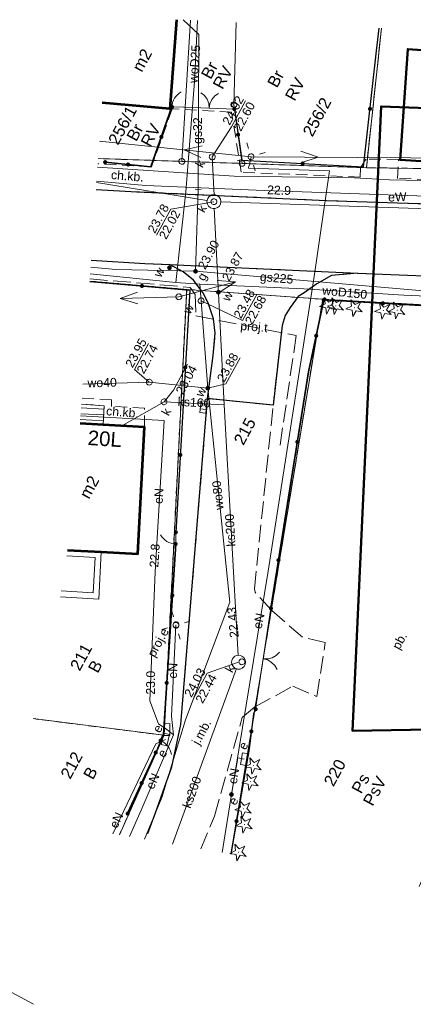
# Model space of a CAD drawing. Extents: x 5491056 to 5491224, y 5912897 to 5913097.
# Tile 3 of 16: x 5491137 to 5491170, y 5913013 to 5913097. Entities that reach past the tile are written whole.
import ezdxf
from ezdxf.enums import TextEntityAlignment as Align

# ---------------------------------------------------------------- set-up
doc = ezdxf.new("R2010")
doc.units = 0
for name, pattern in [('DGN Style 3', [2.568211, 1.834436, -0.733774]), ('PRZER1-1', [1, 0.5, -0.5]), ('PRZER2-1', [1.5, 1, -0.5]), ('PRZER3-1', [2, 1.5, -0.5])]:
    doc.linetypes.add(name, pattern=pattern)
doc.layers.get('0').update_dxf_attribs({"linetype": 'CONTINUOUS'})
for name, color, linetype, lineweight in [('GEPADR_O', 7, 'CONTINUOUS', 18), ('GEPPGD', 7, 'CONTINUOUS', 18), ('GESBTO', 7, 'CONTINUOUS', 18), ('GESBZO', 7, 'CONTINUOUS', 50), ('GESBZO_O', 7, 'CONTINUOUS', 50), ('GESDZI', 7, 'CONTINUOUS', 18), ('GESDZI_O', 7, 'CONTINUOUS', 18), ('GESKKL', 82, 'CONTINUOUS', 18), ('GESKKL_O', 82, 'CONTINUOUS', 18), ('GESSCH', 7, 'CONTINUOUS', 18), ('GESUZY', 96, 'CONTINUOUS', 18), ('GESUZY_O', 96, 'CONTINUOUS', 18), ('GSLKBR', 7, 'CONTINUOUS', 18), ('GSLKFU', 7, 'CONTINUOUS', 18), ('GSLKOG', 7, 'CONTINUOUS', 35), ('GSLKRW', 7, 'CONTINUOUS', 25), ('GSPRDI', 96, 'CONTINUOUS', 18), ('GSSKOA', 7, 'CONTINUOUS', 18), ('GSSKOA_O', 7, 'CONTINUOUS', 18), ('GSSKOD', 7, 'CONTINUOUS', 18), ('GSSKOD_O', 7, 'CONTINUOUS', 18), ('GSSOTW_O', 7, 'CONTINUOUS', 18), ('GULEPR', 1, 'CONTINUOUS', 18), ('GULEPR_O', 1, 'CONTINUOUS', 18), ('GULGPR', 52, 'CONTINUOUS', 18), ('GULGPR_O', 52, 'CONTINUOUS', 18), ('GULKPR', 36, 'CONTINUOUS', 18), ('GULKPR_O', 36, 'CONTINUOUS', 18), ('GULTPR', 30, 'CONTINUOUS', 18), ('GULTPR_O', 30, 'CONTINUOUS', 18), ('GULWPR', 5, 'CONTINUOUS', 18), ('GULWPR_O', 5, 'CONTINUOUS', 18), ('GUPELA', 7, 'CONTINUOUS', 18), ('GUPELN', 1, 'CONTINUOUS', 18), ('GUPESE', 1, 'CONTINUOUS', 18), ('GUPESE_O', 1, 'CONTINUOUS', 18), ('GUPEUT', 1, 'CONTINUOUS', 18), ('GUPEUT_O', 1, 'CONTINUOUS', 18), ('GUPGZA', 52, 'CONTINUOUS', 18), ('GUPGZA_O', 52, 'CONTINUOUS', 18), ('GUPIKP', 7, 'CONTINUOUS', 18), ('GUPISN', 7, 'CONTINUOUS', 18), ('GUPISN_O', 7, 'CONTINUOUS', 18), ('GUPIWZ', 7, 'CONTINUOUS', 18), ('GUPIWZ_O', 7, 'CONTINUOUS', 18), ('GUPKKS', 36, 'CONTINUOUS', 18), ('GUPKSD', 36, 'CONTINUOUS', 18), ('GUPKSD_O', 36, 'CONTINUOUS', 18), ('GUPPRZ_O', 7, 'CONTINUOUS', 18), ('GUPWZA', 5, 'CONTINUOUS', 18), ('GUPWZA_O', 5, 'CONTINUOUS', 18), ('GUPZCP', 7, 'CONTINUOUS', 18), ('GUSIKP', 7, 'CONTINUOUS', 18), ('Kierunek PN', 7, 'CONTINUOUS', 18), ('Zakres opracowania', 1, 'DGN Style 3', 50)]:
    doc.layers.add(name, color=color, linetype=linetype, lineweight=lineweight)
doc.layers.get('0').off()
doc.styles.add('Arial', font='arial.ttf')

# ---------------------------------------------------------------- blocks, each defined once
blk = doc.blocks.new('D_GSPRDI1')
blk.add_hatch(color=0).paths.add_polyline_path([(0, -0.045), (0.013906, -0.042798), (0.02645, -0.036406), (0.036406, -0.02645), (0.042798, -0.013906), (0.045, 0), (0.042798, 0.013906), (0.036406, 0.02645), (0.02645, 0.036406), (0.013906, 0.042798), (0, 0.045), (-0.013906, 0.042798), (-0.02645, 0.036406), (-0.036406, 0.02645), (-0.042798, 0.013906), (-0.045, 0), (-0.042798, -0.013906), (-0.036406, -0.02645), (-0.02645, -0.036406), (-0.013906, -0.042798)])
at = {"color": 0}
blk.add_lwpolyline([(0.272471, 0.088531), (0.713338, -0.231778), (0.168396, -0.231778), (0, -0.750048), (-0.168396, -0.231778), (-0.713338, -0.231778), (-0.272471, 0.088531), (-0.440867, 0.606801), (0, 0.286493), (0.440867, 0.606801)], close=True, dxfattribs=at)
blk = doc.blocks.new('D_GUPELN1')
at = {"color": 0}
for points in [[(0, 0), (5, 0)], [(3.519793, -0.5), (5.019793, 0), (3.519793, 0.5)]]:
    blk.add_lwpolyline(points, dxfattribs=at)
blk = doc.blocks.new('D_GUPZCP1')
at = {"color": 0}
blk.add_lwpolyline([(0, 0.25), (0, -0.25)], dxfattribs=at)
blk = doc.blocks.new('D_GUPKSD1_1')
at = {"color": 0}
blk.add_lwpolyline([(0, 0.25), (0.064705, 0.241481), (0.125, 0.216506), (0.176777, 0.176777), (0.216506, 0.125), (0.241481, 0.064705), (0.25, 0), (0.241481, -0.064705), (0.216506, -0.125), (0.176777, -0.176777), (0.125, -0.216506), (0.064705, -0.241481), (0, -0.25), (-0.064705, -0.241481), (-0.125, -0.216506), (-0.176777, -0.176777), (-0.216506, -0.125), (-0.241481, -0.064705), (-0.25, 0), (-0.241481, 0.064705), (-0.216506, 0.125), (-0.176777, 0.176777), (-0.125, 0.216506), (-0.064705, 0.241481)], close=True, dxfattribs=at)
blk = doc.blocks.new('D_GUPKKS1')
at = {"color": 0}
blk.add_lwpolyline([(0.5, -0.25), (-0.5, -0.25), (-0.5, 0.25), (0.5, 0.25)], close=True, dxfattribs=at)
for points in [[(-0.175, -0.25), (-0.175, 0.25)], [(0.175, -0.25), (0.175, 0.25)]]:
    blk.add_lwpolyline(points, dxfattribs=at)
blk = doc.blocks.new('D_GUPESE1')
at = {"color": 0}
blk.add_lwpolyline([(-0.5, -0.25), (-0.5, 0.25), (0.5, 0.25), (0.5, -0.25)], close=True, dxfattribs=at)
blk = doc.blocks.new('D_GUPEUT1')
blk.add_hatch(color=0).paths.add_polyline_path([(-0.2, 0), (-0.193185, -0.051764), (-0.173205, -0.1), (-0.141421, -0.141421), (-0.1, -0.173205), (-0.051764, -0.193185), (0, -0.2), (0.051764, -0.193185), (0.1, -0.173205), (0.141421, -0.141421), (0.173205, -0.1), (0.193185, -0.051764), (0.2, 0), (0.193185, 0.051764), (0.173205, 0.1), (0.141421, 0.141421), (0.1, 0.173205), (0.051764, 0.193185), (0, 0.2), (-0.051764, 0.193185), (-0.1, 0.173205), (-0.141421, 0.141421), (-0.173205, 0.1), (-0.193185, 0.051764)])
blk = doc.blocks.new('D_GUPELA2')
blk.add_hatch(color=0).paths.add_polyline_path([(-0.001087, 0.044987), (0.011881, 0.043403), (0.021281, 0.03965), (0.030065, 0.033482), (0.038133, 0.023893), (0.043117, 0.012881), (0.044986, 0.001113), (0.044323, -0.007777), (0.040557, -0.019497), (0.033417, -0.030138), (0.024849, -0.037517), (0.013788, -0.042836), (0.002013, -0.044955), (-0.00982, -0.043916), (-0.020466, -0.040077), (-0.029541, -0.033946), (-0.036867, -0.025804), (-0.04187, -0.01649), (-0.04461, -0.005909), (-0.044532, 0.006476), (-0.041285, 0.017903), (-0.034764, 0.028574), (-0.024479, 0.03776), (-0.013449, 0.042943)])
at = {"color": 0}
for points in [[(-0.883883, 0.883883), (-0.53033, 0.53033)], [(0.883883, 0.883883), (0.53033, 0.53033)], [(-0.883883, -0.883883), (-0.53033, -0.53033)], [(0.883883, -0.883883), (0.53033, -0.53033)]]:
    blk.add_lwpolyline(points, dxfattribs=at)
blk = doc.blocks.new('D_GUPELA1')
at = {"color": 0}
blk.add_lwpolyline([(0, 0.25), (0.064705, 0.241481), (0.125, 0.216506), (0.176777, 0.176777), (0.216506, 0.125), (0.241481, 0.064705), (0.25, 0), (0.241481, -0.064705), (0.216506, -0.125), (0.176777, -0.176777), (0.125, -0.216506), (0.064705, -0.241481), (0, -0.25), (-0.064705, -0.241481), (-0.125, -0.216506), (-0.176777, -0.176777), (-0.216506, -0.125), (-0.241481, -0.064705), (-0.25, 0), (-0.241481, 0.064705), (-0.216506, 0.125), (-0.176777, 0.176777), (-0.125, 0.216506), (-0.064705, 0.241481)], close=True, dxfattribs=at)
blk = doc.blocks.new('D_GUPGZA1')
blk.add_hatch(color=0).paths.add_polyline_path([(-0.2, 0), (-0.193185, -0.051764), (-0.173205, -0.1), (-0.141421, -0.141421), (-0.1, -0.173205), (-0.051764, -0.193185), (0, -0.2), (0.051764, -0.193185), (0.1, -0.173205), (0.141421, -0.141421), (0.173205, -0.1), (0.193185, -0.051764), (0.2, 0), (0.193185, 0.051764), (0.173205, 0.1), (0.141421, 0.141421), (0.1, 0.173205), (0.051764, 0.193185), (0, 0.2), (-0.051764, 0.193185), (-0.1, 0.173205), (-0.141421, 0.141421), (-0.173205, 0.1), (-0.193185, 0.051764)])
blk = doc.blocks.new('D_GUPWZA1')
blk.add_hatch(color=0).paths.add_polyline_path([(-0.2, 0), (-0.193185, -0.051764), (-0.173205, -0.1), (-0.141421, -0.141421), (-0.1, -0.173205), (-0.051764, -0.193185), (0, -0.2), (0.051764, -0.193185), (0.1, -0.173205), (0.141421, -0.141421), (0.173205, -0.1), (0.193185, -0.051764), (0.2, 0), (0.193185, 0.051764), (0.173205, 0.1), (0.141421, 0.141421), (0.1, 0.173205), (0.051764, 0.193185), (0, 0.2), (-0.051764, 0.193185), (-0.1, 0.173205), (-0.141421, 0.141421), (-0.173205, 0.1), (-0.193185, 0.051764)])
blk = doc.blocks.new('D_GUPIKP1_1')
at = {"color": 0}
blk.add_lwpolyline([(0, 0.25), (0.064705, 0.241481), (0.125, 0.216506), (0.176777, 0.176777), (0.216506, 0.125), (0.241481, 0.064705), (0.25, 0), (0.241481, -0.064705), (0.216506, -0.125), (0.176777, -0.176777), (0.125, -0.216506), (0.064705, -0.241481), (0, -0.25), (-0.064705, -0.241481), (-0.125, -0.216506), (-0.176777, -0.176777), (-0.216506, -0.125), (-0.241481, -0.064705), (-0.25, 0), (-0.241481, 0.064705), (-0.216506, 0.125), (-0.176777, 0.176777), (-0.125, 0.216506), (-0.064705, 0.241481)], close=True, dxfattribs=at)
blk = doc.blocks.new('D_GUPIWZ1_1')
at = {"color": 0}
blk.add_lwpolyline([(0, 0.25), (0.064705, 0.241481), (0.125, 0.216506), (0.176777, 0.176777), (0.216506, 0.125), (0.241481, 0.064705), (0.25, 0), (0.241481, -0.064705), (0.216506, -0.125), (0.176777, -0.176777), (0.125, -0.216506), (0.064705, -0.241481), (0, -0.25), (-0.064705, -0.241481), (-0.125, -0.216506), (-0.176777, -0.176777), (-0.216506, -0.125), (-0.241481, -0.064705), (-0.25, 0), (-0.241481, 0.064705), (-0.216506, 0.125), (-0.176777, 0.176777), (-0.125, 0.216506), (-0.064705, 0.241481)], close=True, dxfattribs=at)
blk = doc.blocks.new('D_GUPISN1')
at = {"color": 0}
blk.add_lwpolyline([(0, 0.25), (0.064705, 0.241481), (0.125, 0.216506), (0.176777, 0.176777), (0.216506, 0.125), (0.241481, 0.064705), (0.25, 0), (0.241481, -0.064705), (0.216506, -0.125), (0.176777, -0.176777), (0.125, -0.216506), (0.064705, -0.241481), (0, -0.25), (-0.064705, -0.241481), (-0.125, -0.216506), (-0.176777, -0.176777), (-0.216506, -0.125), (-0.241481, -0.064705), (-0.25, 0), (-0.241481, 0.064705), (-0.216506, 0.125), (-0.176777, 0.176777), (-0.125, 0.216506), (-0.064705, 0.241481)], close=True, dxfattribs=at)
blk = doc.blocks.new('D_GEPPGD1_1')
at = {"color": 0}
blk.add_lwpolyline([(0, 0.25), (0.077254, 0.237764), (0.146946, 0.202254), (0.202254, 0.146946), (0.237764, 0.077254), (0.25, 0), (0.237764, -0.077254), (0.202254, -0.146946), (0.146946, -0.202254), (0.077254, -0.237764), (0, -0.25), (-0.077254, -0.237764), (-0.146946, -0.202254), (-0.202254, -0.146946), (-0.237764, -0.077254), (-0.25, 0), (-0.237764, 0.077254), (-0.202254, 0.146946), (-0.146946, 0.202254), (-0.077254, 0.237764)], close=True, dxfattribs=at)
blk = doc.blocks.new('D_GEPPGD1_2')
blk.add_hatch(color=0).paths.add_polyline_path([(0, -0.045), (0.013906, -0.042798), (0.02645, -0.036406), (0.036406, -0.02645), (0.042798, -0.013906), (0.045, 0), (0.042798, 0.013906), (0.036406, 0.02645), (0.02645, 0.036406), (0.013906, 0.042798), (0, 0.045), (-0.013906, 0.042798), (-0.02645, 0.036406), (-0.036406, 0.02645), (-0.042798, 0.013906), (-0.045, 0), (-0.042798, -0.013906), (-0.036406, -0.02645), (-0.02645, -0.036406), (-0.013906, -0.042798)])
blk = doc.blocks.new('D_KOLO')
blk.add_hatch(color=0).paths.add_polyline_path([(-0.175, 0), (-0.169037, -0.045293), (-0.151554, -0.0875), (-0.123744, -0.123744), (-0.0875, -0.151554), (-0.045293, -0.169037), (0, -0.175), (0.045293, -0.169037), (0.0875, -0.151554), (0.123744, -0.123744), (0.151554, -0.0875), (0.169037, -0.045293), (0.175, 0), (0.169037, 0.045293), (0.151554, 0.0875), (0.123744, 0.123744), (0.0875, 0.151554), (0.045293, 0.169037), (0, 0.175), (-0.045293, 0.169037), (-0.0875, 0.151554), (-0.123744, 0.123744), (-0.151554, 0.0875), (-0.169037, 0.045293)])
blk = doc.blocks.new('D_GSLKOG1')
blk.add_hatch(color=0).paths.add_polyline_path([(-0.175, 0), (-0.169037, -0.045293), (-0.151554, -0.0875), (-0.123744, -0.123744), (-0.0875, -0.151554), (-0.045293, -0.169037), (0, -0.175), (0.045293, -0.169037), (0.0875, -0.151554), (0.123744, -0.123744), (0.151554, -0.0875), (0.169037, -0.045293), (0.175, 0), (0.169037, 0.045293), (0.151554, 0.0875), (0.123744, 0.123744), (0.0875, 0.151554), (0.045293, 0.169037), (0, 0.175), (-0.045293, 0.169037), (-0.0875, 0.151554), (-0.123744, 0.123744), (-0.151554, 0.0875), (-0.169037, 0.045293)])
blk = doc.blocks.new('D_GSLKFU1')
at = {"color": 0}
blk.add_lwpolyline([(0, 0), (-0.012833, -0.195789), (-0.051111, -0.388229), (-0.114181, -0.574025), (-0.200962, -0.75), (-0.30997, -0.913142), (-0.43934, -1.06066), (-0.586858, -1.19003), (-0.75, -1.299038)], dxfattribs=at)
blk = doc.blocks.new('D_GSLKBR1')
at = {"color": 0}
for points in [[(1.299038, 0.75), (1.06066, 0.43934), (0.75, 0.200962), (0.388229, 0.051111), (0, 0)], [(0, 0), (0.388229, -0.051111), (0.75, -0.200962), (1.06066, -0.43934), (1.299038, -0.75)]]:
    blk.add_lwpolyline(points, dxfattribs=at)
blk = doc.blocks.new('D_SUEP1')
at = {"color": 0}
blk.add_lwpolyline([(-0.75, -0.5), (0.75, 0), (-0.75, 0.5)], dxfattribs=at)

msp = doc.modelspace()

# ---------------------------------------------------------------- linework, layer by layer
at = {"layer": 'GESBTO', "color": 252, "linetype": 'Continuous', "lineweight": 13, "true_color": 0x939598, "elevation": 10.18, "flags": 128}
for points in [[(5491140.25606, 5913047.59277), (5491143.5313, 5913047.39155), (5491143.74647, 5913051.43838), (5491140.8673, 5913051.58986)], [(5491140.33195, 5913048.08905), (5491143.05877, 5913047.92152), (5491143.22062, 5913050.96536), (5491140.79135, 5913051.09317)]]:
    msp.add_lwpolyline(points, dxfattribs=at)
at = {"layer": 'GESBZO', "color": 252, "linetype": 'Continuous', "lineweight": 53, "true_color": 0x939598, "elevation": 10.18, "flags": 128}
for points in [[(5491150.17992, 5913096.96706), (5491149.62119, 5913089.35319), (5491143.8113, 5913089.84198)], [(5491140.8673, 5913051.58986), (5491143.74647, 5913051.43838), (5491146.86898, 5913051.28081), (5491147.44428, 5913062.11707), (5491143.91547, 5913062.30159), (5491141.93517, 5913062.40436)]]:
    msp.add_lwpolyline(points, dxfattribs=at)
at = {"layer": 'GESBZO', "color": 252, "linetype": 'Continuous', "lineweight": 50, "true_color": 0x939598, "elevation": 10.18}
msp.add_lwpolyline([(5491184.66699, 5913093.42246), (5491184.18029, 5913084.02416), (5491169.28884, 5913084.96704), (5491169.94884, 5913094.44916)], close=True, dxfattribs=at)
at = {"layer": 'GESDZI', "color": 251, "linetype": 'Continuous', "lineweight": 13, "true_color": 0x636466, "elevation": 10.22, "flags": 128}
for points in [[(5491143.48624, 5913085.08811), (5491150.6346, 5913084.84487), (5491151.36846, 5913096.91422)], [(5491151.36846, 5913096.91422), (5491150.6346, 5913084.84487), (5491155.7835, 5913084.66909), (5491155.08248, 5913089.69056), (5491155.26678, 5913096.73672)], [(5491167.70235, 5913096.24799), (5491166.41653, 5913084.30639), (5491184.18029, 5913084.02416), (5491185.06548, 5913096.91983)], [(5491155.26678, 5913096.73672), (5491155.08248, 5913089.69056), (5491155.7835, 5913084.66909), (5491166.41653, 5913084.30639), (5491167.70235, 5913096.24799)], [(5491223.99656, 5913083.45728), (5491223.72618, 5913083.46471), (5491184.18029, 5913084.02416), (5491166.41653, 5913084.30639), (5491155.7835, 5913084.66909), (5491150.6346, 5913084.84487), (5491143.48624, 5913085.08811)], [(5491137.92878, 5913037.16532), (5491149.11285, 5913035.7419), (5491151.05321, 5913073.89052), (5491142.76961, 5913074.60782)], [(5491142.76961, 5913074.60782), (5491151.05321, 5913073.89052), (5491162.67705, 5913073.0474), (5491174.41455, 5913072.3929), (5491202.49702, 5913071.04248), (5491205.52135, 5913070.89264), (5491206.44555, 5913072.84862), (5491223.46618, 5913072.13911)], [(5491154.83324, 5913025.57772), (5491162.67705, 5913073.0474), (5491151.05321, 5913073.89052), (5491149.11285, 5913035.7419), (5491145.29354, 5913027.2218)], [(5491170.92907, 5913022.80376), (5491179.52844, 5913042.11311), (5491173.7742, 5913042.11662), (5491174.41455, 5913072.3929), (5491162.67705, 5913073.0474), (5491154.83324, 5913025.57772)], [(5491145.29354, 5913027.2218), (5491149.11285, 5913035.7419), (5491137.92878, 5913037.16532)]]:
    msp.add_lwpolyline(points, dxfattribs=at)
at = {"layer": 'GESKKL', "color": 252, "linetype": 'PRZER3-1', "lineweight": 13, "true_color": 0x939598, "elevation": 10.06}
for points in [[(5491143.4862, 5913085.08765), (5491166.41653, 5913084.30639), (5491167.70235, 5913096.24799)], [(5491170.92907, 5913022.80376), (5491179.52844, 5913042.11311), (5491173.7742, 5913042.11662), (5491174.41455, 5913072.3929), (5491162.67705, 5913073.0474), (5491154.83324, 5913025.57772)]]:
    msp.add_lwpolyline(points, dxfattribs=at)
at = {"layer": 'GESSCH', "color": 252, "linetype": 'Continuous', "lineweight": 13, "true_color": 0x939598, "elevation": 10.18, "flags": 128}
for points in [[(5491142.04917, 5913064.07161), (5491144.00566, 5913063.9363), (5491143.91547, 5913062.30159), (5491141.93517, 5913062.40436)], [(5491141.99301, 5913063.25028), (5491143.96219, 5913063.14833)], [(5491142.02712, 5913063.74918), (5491143.98973, 5913063.64758)], [(5491141.9589, 5913062.75138), (5491143.93464, 5913062.64909)]]:
    msp.add_lwpolyline(points, dxfattribs=at)
at = {"layer": 'GESUZY', "color": 252, "linetype": 'PRZER1-1', "lineweight": 13, "true_color": 0x939598, "elevation": 10.08}
for points in [[(5491167.70235, 5913096.24799), (5491166.41653, 5913084.30639), (5491184.18029, 5913084.02416), (5491185.06548, 5913096.91983)], [(5491143.4862, 5913085.08765), (5491166.41653, 5913084.30639), (5491167.70235, 5913096.24799)], [(5491223.99656, 5913083.45728), (5491223.72618, 5913083.46471), (5491184.18029, 5913084.02416), (5491166.41653, 5913084.30639), (5491143.4862, 5913085.08765)], [(5491137.92876, 5913037.16528), (5491149.11285, 5913035.7419), (5491151.05321, 5913073.89052), (5491142.76961, 5913074.60782)], [(5491142.76961, 5913074.60782), (5491151.05321, 5913073.89052), (5491162.67705, 5913073.0474), (5491174.41455, 5913072.3929), (5491202.49702, 5913071.04248), (5491205.52135, 5913070.89264), (5491206.44555, 5913072.84862), (5491223.46618, 5913072.13911)], [(5491154.83324, 5913025.57772), (5491162.67705, 5913073.0474), (5491151.05321, 5913073.89052), (5491149.11285, 5913035.7419), (5491145.29444, 5913027.22164)], [(5491170.92907, 5913022.80376), (5491179.52844, 5913042.11311), (5491173.7742, 5913042.11662), (5491174.41455, 5913072.3929), (5491162.67705, 5913073.0474), (5491154.83324, 5913025.57772)], [(5491145.29444, 5913027.22164), (5491149.11285, 5913035.7419), (5491137.92876, 5913037.16528)]]:
    msp.add_lwpolyline(points, dxfattribs=at)
at = {"layer": 'GSLKBR', "color": 252, "linetype": 'Continuous', "lineweight": 18, "true_color": 0x939598, "elevation": 10.18}
for points in [[(5491155.1281, 5913089.31317), (5491150.81562, 5913089.47902)], [(5491156.94622, 5913037.97813), (5491158.24917, 5913046.61105)]]:
    msp.add_lwpolyline(points, dxfattribs=at)
at = {"layer": 'GSLKFU', "color": 252, "linetype": 'Continuous', "lineweight": 18, "true_color": 0x939598, "elevation": 10.18}
for points in [[(5491150.81562, 5913089.47902), (5491149.79162, 5913089.49966)], [(5491150.12255, 5913053.11231), (5491150.10958, 5913052.11714)], [(5491148.40615, 5913034.27089), (5491148.82027, 5913035.28628)]]:
    msp.add_lwpolyline(points, dxfattribs=at)
at = {"layer": 'GSLKOG', "color": 251, "linetype": 'Continuous', "lineweight": 30, "true_color": 0x636466, "elevation": 10.18, "flags": 128}
for points in [[(5491155.1281, 5913089.31317), (5491155.76128, 5913084.94278), (5491166.17293, 5913084.38162), (5491167.27242, 5913094.29657), (5491167.50007, 5913096.24349)], [(5491142.76712, 5913074.57133), (5491151.31991, 5913073.8369), (5491150.12255, 5913053.11231)], [(5491156.94622, 5913037.97813), (5491156.76761, 5913037.58583), (5491156.39906, 5913034.57773), (5491154.81395, 5913025.58105)]]:
    msp.add_lwpolyline(points, dxfattribs=at)
at = {"layer": 'GSLKOG', "color": 251, "linetype": 'Continuous', "lineweight": 35, "true_color": 0x636466, "elevation": 10.18}
for points in [[(5491144.08164, 5913084.78098), (5491147.99247, 5913084.37792), (5491149.79162, 5913089.49966)], [(5491158.24917, 5913046.61105), (5491159.54616, 5913054.84803), (5491161.47411, 5913066.83788), (5491162.76495, 5913072.99972)], [(5491202.82914, 5913070.66899), (5491162.76495, 5913072.99972)], [(5491150.10958, 5913052.11714), (5491149.05757, 5913035.82876), (5491148.82027, 5913035.28628)], [(5491148.40615, 5913034.27089), (5491146.00389, 5913029.04393)]]:
    msp.add_lwpolyline(points, dxfattribs=at)
at = {"layer": 'GSLKRW', "color": 252, "linetype": 'Continuous', "lineweight": 30, "true_color": 0x939598, "elevation": 10.18, "flags": 128}
for points in [[(5491143.30595, 5913082.45153), (5491146.78079, 5913082.25303), (5491163.01279, 5913081.48803), (5491182.97841, 5913080.83564), (5491197.80879, 5913080.6501), (5491209.84915, 5913080.46752), (5491223.86074, 5913080.2028)], [(5491142.89126, 5913076.38684), (5491147.46833, 5913076.09949), (5491149.57648, 5913076.01612), (5491165.64074, 5913075.28146), (5491172.76609, 5913074.98242), (5491183.9241, 5913074.72873), (5491194.68, 5913074.51981), (5491205.07727, 5913074.28578), (5491213.56499, 5913074.34263), (5491223.59637, 5913074.11783)]]:
    msp.add_lwpolyline(points, dxfattribs=at)
at = {"layer": 'GSLKRW', "color": 252, "linetype": 'Continuous', "lineweight": 25, "true_color": 0x939598, "elevation": 10.18}
for points in [[(5491165.64074, 5913075.28146), (5491163.44142, 5913075.0867), (5491162.17091, 5913074.36991), (5491161.09422, 5913073.58635), (5491160.57135, 5913073.28202), (5491159.88684, 5913072.34969), (5491159.4815, 5913071.64935), (5491159.22178, 5913070.79337), (5491158.43816, 5913063.99309), (5491153.87623, 5913064.43987), (5491152.83661, 5913064.55085), (5491153.31222, 5913068.23236), (5491153.48396, 5913070.14539), (5491153.34603, 5913071.36067), (5491152.87318, 5913072.74384), (5491152.44301, 5913073.62294), (5491151.64606, 5913074.6872), (5491150.76131, 5913075.38684), (5491149.57648, 5913076.01612)], [(5491148.25215, 5913028.70065), (5491149.76992, 5913033.0308), (5491150.53921, 5913036.65202), (5491152.83661, 5913064.55085)]]:
    msp.add_lwpolyline(points, dxfattribs=at)
at = {"layer": 'GSSKOA', "color": 252, "linetype": 'PRZER3-1', "lineweight": 13, "true_color": 0x939598, "elevation": 10.18}
for points in [[(5491223.86074, 5913080.2028), (5491209.84915, 5913080.46752), (5491197.80879, 5913080.6501), (5491182.97841, 5913080.83564), (5491163.01279, 5913081.48803), (5491146.78079, 5913082.25303), (5491143.30595, 5913082.45153)], [(5491142.89126, 5913076.38684), (5491147.46833, 5913076.09949), (5491149.57648, 5913076.01612), (5491165.64074, 5913075.28146), (5491172.76609, 5913074.98242), (5491183.9241, 5913074.72873), (5491194.68, 5913074.51981), (5491205.07727, 5913074.28578), (5491213.56499, 5913074.34263), (5491223.59637, 5913074.11783)], [(5491152.26852, 5913026.01973), (5491153.42905, 5913028.82822), (5491155.78997, 5913037.25143), (5491156.8811, 5913038.1727), (5491160.11225, 5913039.93559), (5491162.17744, 5913039.06593), (5491162.89005, 5913043.67344), (5491160.94081, 5913044.12758), (5491158.33261, 5913046.42929), (5491156.88986, 5913047.98523), (5491156.84604, 5913048.28201), (5491158.43816, 5913063.99309), (5491152.83661, 5913064.55085), (5491150.53921, 5913036.65202), (5491149.76992, 5913033.0308), (5491148.25215, 5913028.70065), (5491147.54201, 5913026.8343)]]:
    msp.add_lwpolyline(points, dxfattribs=at)
at = {"layer": 'GSSKOA', "color": 252, "linetype": 'PRZER3-1', "lineweight": 18, "true_color": 0x939598, "elevation": 10.18}
msp.add_lwpolyline([(5491165.64074, 5913075.28146), (5491163.44142, 5913075.0867), (5491162.17091, 5913074.36991), (5491161.09422, 5913073.58635), (5491160.57135, 5913073.28202), (5491159.88684, 5913072.34969), (5491159.4815, 5913071.64935), (5491159.22178, 5913070.79337), (5491158.43816, 5913063.99309), (5491152.83661, 5913064.55085), (5491153.31222, 5913068.23236), (5491153.48396, 5913070.14539), (5491153.34603, 5913071.36067), (5491152.87318, 5913072.74384), (5491152.44301, 5913073.62294), (5491151.64606, 5913074.6872), (5491150.76131, 5913075.38684), (5491149.57648, 5913076.01612)], close=True, dxfattribs=at)
at = {"layer": 'GSSKOD', "color": 252, "linetype": 'PRZER2-1', "lineweight": 13, "true_color": 0x939598, "elevation": 10.18}
for points in [[(5491174.74327, 5913083.21499), (5491169.06605, 5913083.3815), (5491169.15623, 5913085.0162), (5491166.36925, 5913085.03733), (5491165.91057, 5913084.29638), (5491165.87501, 5913083.49661), (5491155.71829, 5913083.91953), (5491154.89167, 5913089.06598), (5491149.81906, 5913089.34258), (5491148.0324, 5913084.36764), (5491143.45461, 5913084.62555)], [(5491143.30595, 5913082.45153), (5491146.78079, 5913082.25303), (5491163.01279, 5913081.48803), (5491182.97841, 5913080.83564)], [(5491142.04917, 5913064.07161), (5491144.00566, 5913063.9363), (5491143.91547, 5913062.30159), (5491147.44428, 5913062.11707), (5491147.44909, 5913063.74119), (5491144.6259, 5913063.88434), (5491144.61811, 5913064.45735), (5491142.08538, 5913064.60114)]]:
    msp.add_lwpolyline(points, dxfattribs=at)
at = {"layer": 'GULEPR', "color": 252, "linetype": 'Continuous', "lineweight": 13, "true_color": 0x939598, "elevation": 10.14, "flags": 128}
for points in [[(5491143.58695, 5913086.56103), (5491156.55052, 5913085.23602), (5491192.95257, 5913085.01223), (5491224.05557, 5913084.87103)], [(5491156.55052, 5913085.23602), (5491156.34509, 5913084.25307), (5491163.24469, 5913084.04366), (5491161.9419, 5913074.9852), (5491158.00761, 5913049.77368), (5491154.87784, 5913030.68173), (5491154.06924, 5913025.70939)], [(5491223.89525, 5913081.02976), (5491222.91882, 5913081.05291), (5491193.66728, 5913081.23766), (5491184.57193, 5913081.40467), (5491157.68608, 5913082.34164), (5491147.55381, 5913082.78657), (5491143.35307, 5913083.14061)], [(5491149.35746, 5913036.23492), (5491148.64914, 5913036.73279), (5491147.90928, 5913038.70386), (5491148.34764, 5913049.72814), (5491149.11887, 5913062.6878), (5491141.98145, 5913063.08126)], [(5491144.74215, 5913027.31683), (5491148.41712, 5913035.00436), (5491149.23399, 5913035.37832)], [(5491146.16772, 5913027.07114), (5491147.15883, 5913029.32767), (5491149.9156, 5913035.79574)]]:
    msp.add_lwpolyline(points, dxfattribs=at)
at = {"layer": 'GULEPR', "color": 252, "linetype": 'Continuous', "lineweight": 18, "true_color": 0x939598, "elevation": 10.14}
for points in [[(5491149.9156, 5913035.79574), (5491149.74893, 5913037.37635), (5491150.13297, 5913045.15387)], [(5491149.9156, 5913035.79574), (5491149.35746, 5913036.23492)], [(5491154.87784, 5913030.68173), (5491155.41132, 5913033.80516), (5491155.97584, 5913033.69241)]]:
    msp.add_lwpolyline(points, dxfattribs=at)
at = {"layer": 'GULGPR', "color": 252, "linetype": 'Continuous', "lineweight": 13, "true_color": 0x939598, "elevation": 10.14, "flags": 128}
for points in [[(5491150.74069, 5913096.94213), (5491152.0915, 5913095.68887), (5491152.02918, 5913082.45959)], [(5491142.85009, 5913075.78466), (5491144.99937, 5913075.5945), (5491151.80561, 5913075.44368)], [(5491151.80561, 5913075.44368), (5491173.91046, 5913073.54219), (5491176.54201, 5913073.42449), (5491201.26136, 5913072.31889), (5491202.34278, 5913072.27052), (5491218.6977, 5913074.20042), (5491223.57011, 5913073.71861)]]:
    msp.add_lwpolyline(points, dxfattribs=at)
at = {"layer": 'GULGPR', "color": 252, "linetype": 'Continuous', "lineweight": 18, "true_color": 0x939598, "elevation": 10.14}
msp.add_lwpolyline([(5491152.02918, 5913082.45959), (5491151.80561, 5913075.44368)], dxfattribs=at)
at = {"layer": 'GULKPR', "color": 252, "linetype": 'Continuous', "lineweight": 18, "true_color": 0x939598, "elevation": 10.14}
for points in [[(5491153.23382, 5913085.2327), (5491153.3955, 5913081.96374)], [(5491153.40481, 5913080.82768), (5491154.24175, 5913064.01637), (5491155.45951, 5913042.56614)], [(5491191.07239, 5913080.11942), (5491153.97338, 5913081.37657)], [(5491154.24175, 5913064.01637), (5491149.1134, 5913064.272), (5491145.5144, 5913062.21798)]]:
    msp.add_lwpolyline(points, dxfattribs=at)
at = {"layer": 'GULKPR', "color": 252, "linetype": 'Continuous', "lineweight": 13, "true_color": 0x939598, "elevation": 10.14, "flags": 128}
for points in [[(5491152.78012, 5913081.49329), (5491143.34513, 5913083.02443)], [(5491155.29581, 5913041.45564), (5491149.84333, 5913026.43769)]]:
    msp.add_lwpolyline(points, dxfattribs=at)
at = {"layer": 'GULTPR', "color": 252, "linetype": 'Continuous', "lineweight": 13, "true_color": 0x939598, "elevation": 10.14, "flags": 128}
msp.add_lwpolyline([(5491193.13803, 5913082.62584), (5491186.55161, 5913082.90089), (5491168.38298, 5913083.27983), (5491165.39295, 5913083.43837), (5491155.12006, 5913083.58415), (5491143.43623, 5913084.35685)], dxfattribs=at)
at = {"layer": 'GULTPR', "color": 252, "linetype": 'PRZER3-1', "lineweight": 13, "true_color": 0x939598, "elevation": 10.14}
msp.add_lwpolyline([(5491142.78238, 5913074.79448), (5491151.3409, 5913074.06441), (5491151.76779, 5913073.44613), (5491151.83689, 5913071.62267), (5491160.41724, 5913069.95008), (5491159.00172, 5913060.35439)], dxfattribs=at)
at = {"layer": 'GULWPR', "color": 252, "linetype": 'Continuous', "lineweight": 13, "true_color": 0x939598, "elevation": 10.14, "flags": 128}
for points in [[(5491151.96609, 5913096.88765), (5491151.72696, 5913091.66551), (5491150.98185, 5913082.23094), (5491150.12972, 5913074.46955)], [(5491152.17788, 5913074.35144), (5491150.12972, 5913074.46955), (5491142.81218, 5913075.23033)], [(5491152.28481, 5913072.91435), (5491152.85279, 5913065.44075), (5491154.73445, 5913047.1383), (5491150.94832, 5913037.07289), (5491148.92458, 5913030.41891), (5491147.43187, 5913026.85328)], [(5491152.85279, 5913065.44075), (5491147.8539, 5913065.95608), (5491142.1659, 5913065.77873)]]:
    msp.add_lwpolyline(points, dxfattribs=at)
at = {"layer": 'GULWPR', "color": 252, "linetype": 'Continuous', "lineweight": 18, "true_color": 0x939598, "elevation": 10.14}
for points in [[(5491152.28481, 5913072.91435), (5491152.17788, 5913074.35144)], [(5491186.4562, 5913072.90556), (5491184.83064, 5913072.90208), (5491178.74041, 5913072.98985), (5491169.62352, 5913073.412), (5491161.06214, 5913073.92645), (5491152.17788, 5913074.35144)]]:
    msp.add_lwpolyline(points, dxfattribs=at)
at = {"layer": 'GUPPRZ_O', "color": 252, "linetype": 'Continuous', "lineweight": 13, "true_color": 0x939598, "elevation": 10.8, "flags": 128}
for points in [[(5491153.23382, 5913085.2327), (5491154.87264, 5913087.80061), (5491156.07394, 5913090.01584)], [(5491153.37424, 5913081.39687), (5491149.68403, 5913080.76008), (5491148.48273, 5913078.54485)], [(5491152.28481, 5913072.91435), (5491155.83123, 5913071.24274), (5491157.03253, 5913073.45797)], [(5491147.8539, 5913065.95608), (5491146.57569, 5913067.04612), (5491147.777, 5913069.26136)], [(5491149.1134, 5913064.272), (5491149.91864, 5913065.26617), (5491151.11994, 5913067.48141)], [(5491152.85279, 5913065.44075), (5491154.40807, 5913065.80884), (5491155.60937, 5913068.02408)], [(5491155.49036, 5913041.99151), (5491152.80893, 5913041.05945), (5491151.60763, 5913038.84421)]]:
    msp.add_lwpolyline(points, dxfattribs=at)
at = {"layer": 'GUSIKP', "color": 252, "linetype": 'Continuous', "lineweight": 18, "true_color": 0x939598, "elevation": 10.14}
for points in [[(5491153.66026, 5913081.92431, 0.57735027), (5491152.77445, 5913081.38086, 1.7320508)], [(5491155.77639, 5913042.51895, 0.57735027), (5491154.89058, 5913041.9755, 1.7320508)]]:
    msp.add_lwpolyline(points, format="xyb", close=True, dxfattribs=at)
at = {"layer": 'Kierunek PN', "color": 252, "true_color": 0x939598}
msp.add_line((5491137.9548, 5913012.72604), (5491115.97824, 5913024.64371), dxfattribs=at)
at = {"layer": 'Zakres opracowania', "color": 252, "linetype": 'Continuous', "ltscale": 0.5, "true_color": 0x939598, "flags": 128}
msp.add_lwpolyline([(5491198.2011, 5913036.68182), (5491219.05889, 5913087.67773), (5491167.67323, 5913089.54156), (5491165.22948, 5913036.12117)], close=True, dxfattribs=at)

# ---------------------------------------------------------------- block references
at = {"layer": 'GEPPGD', "color": 252, "linetype": 'Continuous', "lineweight": 18, "true_color": 0x939598, "rotation": 61.5294752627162}
for name, p in [('D_GEPPGD1_1', (5491155.08248, 5913089.69056, 10.24)), ('D_GEPPGD1_1', (5491150.6346, 5913084.84487, 10.24)), ('D_GEPPGD1_1', (5491155.7835, 5913084.66909, 10.24)), ('D_GEPPGD1_2', (5491166.41653, 5913084.30639, 10.24)), ('D_GEPPGD1_2', (5491151.05321, 5913073.89052, 10.24)), ('D_GEPPGD1_2', (5491162.67705, 5913073.0474, 10.24)), ('D_GEPPGD1_2', (5491149.11285, 5913035.7419, 10.24))]:
    msp.add_blockref(name, p, dxfattribs=at)
at = {"layer": 'GSLKBR', "color": 252, "linetype": 'Continuous', "lineweight": 18, "true_color": 0x939598}
for p, rotation in [((5491152.97186, 5913089.39609, 10.18), 87.79765977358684), ((5491157.5977, 5913042.29459, 10.18), 351.4172664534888)]:
    msp.add_blockref('D_GSLKBR1', p, dxfattribs=dict(at, rotation=rotation))
at = {"layer": 'GSLKFU', "color": 252, "linetype": 'Continuous', "lineweight": 18, "true_color": 0x939598}
for p, rotation in [((5491149.79162, 5913089.49966, 10.18), 178.8450832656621), ((5491150.10958, 5913052.11714, 10.18), 269.2531595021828), ((5491148.82027, 5913035.28628, 10.18), 67.81196730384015)]:
    msp.add_blockref('D_GSLKFU1', p, dxfattribs=dict(at, rotation=rotation))
at = {"layer": 'GSLKOG', "color": 252, "linetype": 'Continuous', "lineweight": 35, "true_color": 0x939598}
for p, rotation in [((5491149.79162, 5913089.49966, 10.18), 70.64476488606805), ((5491155.1281, 5913089.31317, 10.18), 278.2436782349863), ((5491144.08164, 5913084.78098, 10.18), 354.1157093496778), ((5491162.76495, 5913072.99972, 10.18), 78.16826000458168), ((5491162.76495, 5913072.99972, 10.18), 176.6705683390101), ((5491150.12255, 5913053.11231, 10.18), 266.6934328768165), ((5491150.10958, 5913052.11714, 10.18), 266.3046158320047), ((5491158.24917, 5913046.61105, 10.18), 81.0516951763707), ((5491156.94622, 5913037.97813, 10.18), 245.5203883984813), ((5491148.82027, 5913035.28628, 10.18), 246.3734757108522), ((5491148.40615, 5913034.27089, 10.18), 245.3170488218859), ((5491146.00389, 5913029.04393, 10.18), 245.3170488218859)]:
    msp.add_blockref('D_GSLKOG1', p, dxfattribs=dict(at, rotation=rotation))
at = {"layer": 'GSLKOG', "color": 251, "linetype": 'Continuous', "lineweight": 35, "true_color": 0x636466}
for p, rotation in [((5491166.72268, 5913089.33909, 10.18), 83.6721809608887), ((5491166.72268, 5913089.33909, 10.18), 83.6721809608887), ((5491148.89204, 5913086.93879, 10.18), 70.64476488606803), ((5491148.89204, 5913086.93879, 10.18), 70.64476488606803), ((5491155.44469, 5913087.12798, 10.18), 278.2436782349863), ((5491155.44469, 5913087.12798, 10.18), 278.2436782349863), ((5491146.03705, 5913084.57945, 10.18), 354.1157093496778), ((5491146.03705, 5913084.57945, 10.18), 354.1157093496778), ((5491160.96711, 5913084.6622, 10.18), 356.9148572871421), ((5491160.96711, 5913084.6622, 10.18), 356.9148572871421), ((5491147.23005, 5913074.1881, 10.18), 355.092026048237), ((5491147.23005, 5913074.1881, 10.18), 355.092026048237), ((5491167.82237, 5913072.70551, 10.18), 176.67056833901), ((5491167.82237, 5913072.70551, 10.18), 176.67056833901), ((5491162.11953, 5913069.9188, 10.18), 78.1682600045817), ((5491162.11953, 5913069.9188, 10.18), 78.1682600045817), ((5491150.93752, 5913067.21836, 10.18), 266.6934328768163), ((5491150.93752, 5913067.21836, 10.18), 266.6934328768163), ((5491160.51014, 5913060.84296, 10.18), 80.8651080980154), ((5491160.51014, 5913060.84296, 10.18), 80.8651080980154), ((5491150.50493, 5913059.73085, 10.18), 266.6934328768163), ((5491150.50493, 5913059.73085, 10.18), 266.6934328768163), ((5491158.89767, 5913050.72954, 10.18), 81.05169517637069), ((5491158.89767, 5913050.72954, 10.18), 81.05169517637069), ((5491149.82527, 5913047.71515, 10.18), 266.3046158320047), ((5491149.82527, 5913047.71515, 10.18), 266.3046158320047), ((5491149.34188, 5913040.23075, 10.18), 266.3046158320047), ((5491149.34188, 5913040.23075, 10.18), 266.3046158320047), ((5491156.58334, 5913036.08178, 10.18), 263.014918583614), ((5491156.58334, 5913036.08178, 10.18), 263.014918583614), ((5491147.20502, 5913031.65741, 10.18), 245.3170488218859), ((5491147.20502, 5913031.65741, 10.18), 245.3170488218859), ((5491155.30961, 5913028.39426, 10.18), 260.0077097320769), ((5491155.30961, 5913028.39426, 10.18), 260.0077097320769)]:
    msp.add_blockref('D_KOLO', p, dxfattribs=dict(at, rotation=rotation))
at = {"layer": 'GSPRDI', "color": 252, "linetype": 'Continuous', "lineweight": 18, "true_color": 0x939598, "rotation": 61.5294752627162}
for p in [(5491163.14021, 5913072.52274, 10.12), (5491163.79252, 5913072.48061, 10.12), (5491165.40097, 5913072.31814, 10.12), (5491167.85855, 5913072.09338, 10.12), (5491169.04391, 5913072.10842, 10.12), (5491156.75761, 5913033.14619, 10.12), (5491156.50416, 5913031.77015, 10.12), (5491155.91471, 5913029.44999, 10.12), (5491155.99454, 5913028.10438, 10.12), (5491155.48669, 5913025.73997, 10.12)]:
    msp.add_blockref('D_GSPRDI1', p, dxfattribs=at)
at = {"layer": 'GULEPR', "color": 252, "linetype": 'Continuous', "lineweight": 18, "true_color": 0x939598}
for p, rotation in [((5491151.57643, 5913085.74442, 10.14), 174.1640153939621), ((5491161.55042, 5913085.20528, 10.14), 359.6477657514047)]:
    msp.add_blockref('D_SUEP1', p, dxfattribs=dict(at, rotation=rotation))
at = {"layer": 'GUPELA', "color": 252, "linetype": 'Continuous', "lineweight": 18, "true_color": 0x939598, "rotation": 61.5294752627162}
for name, p in [('D_GUPELA2', (5491156.55052, 5913085.23602, 10.15)), ('D_GUPELA1', (5491156.55052, 5913085.23602, 10.16)), ('D_GUPELA2', (5491150.13297, 5913045.15387, 10.15)), ('D_GUPELA1', (5491150.13297, 5913045.15387, 10.16))]:
    msp.add_blockref(name, p, dxfattribs=at)
at = {"layer": 'GUPELN', "color": 252, "linetype": 'Continuous', "lineweight": 18, "true_color": 0x939598}
for rotation in [14.89697683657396, 181.6895408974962]:
    msp.add_blockref('D_GUPELN1', (5491150.37806, 5913073.25747, 10.14), dxfattribs=dict(at, rotation=rotation))
at = {"layer": 'GUPESE', "color": 252, "linetype": 'Continuous', "lineweight": 18, "true_color": 0x939598}
for p, rotation in [((5491149.35746, 5913036.23492, 10.16), 90.6684729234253), ((5491149.23399, 5913035.37832, 10.16), 77.15018983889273), ((5491155.97584, 5913033.69241, 10.16), 80.27983715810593)]:
    msp.add_blockref('D_GUPESE1', p, dxfattribs=dict(at, rotation=rotation))
at = {"layer": 'GUPEUT', "color": 252, "linetype": 'Continuous', "lineweight": 18, "true_color": 0x939598, "rotation": 61.5294752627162}
msp.add_blockref('D_GUPEUT1', (5491154.87784, 5913030.68173, 10.16), dxfattribs=at)
at = {"layer": 'GUPGZA', "color": 252, "linetype": 'Continuous', "lineweight": 18, "true_color": 0x939598, "rotation": 178.9558806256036}
msp.add_blockref('D_GUPGZA1', (5491151.80561, 5913075.44368, 10.16), dxfattribs=at)
at = {"layer": 'GUPIKP', "color": 252, "linetype": 'Continuous', "lineweight": 18, "true_color": 0x939598, "rotation": 61.5294752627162}
for p in [(5491152.28481, 5913072.91435, 10.16), (5491147.8539, 5913065.95608, 10.16)]:
    msp.add_blockref('D_GUPIKP1_1', p, dxfattribs=at)
at = {"layer": 'GUPISN', "color": 252, "linetype": 'Continuous', "lineweight": 18, "true_color": 0x939598, "rotation": 61.5294752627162}
for p in [(5491156.55052, 5913085.23602, 10.16), (5491150.37806, 5913073.25747, 10.16), (5491150.13446, 5913045.19856, 10.16)]:
    msp.add_blockref('D_GUPISN1', p, dxfattribs=at)
at = {"layer": 'GUPIWZ', "color": 252, "linetype": 'Continuous', "lineweight": 18, "true_color": 0x939598, "rotation": 61.5294752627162}
for p in [(5491153.23382, 5913085.2327, 10.18), (5491153.37424, 5913081.39687, 10.18), (5491152.28481, 5913072.91435, 10.18), (5491155.76817, 5913042.0297, 10.18)]:
    msp.add_blockref('D_GUPIWZ1_1', p, dxfattribs=at)
at = {"layer": 'GUPKKS', "color": 252, "linetype": 'Continuous', "lineweight": 18, "true_color": 0x939598, "rotation": 84.71418721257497}
msp.add_blockref('D_GUPKKS1', (5491152.47685, 5913063.8245, 10.16), dxfattribs=at)
at = {"layer": 'GUPKSD', "color": 252, "linetype": 'Continuous', "lineweight": 18, "true_color": 0x939598, "rotation": 61.5294752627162}
for p in [(5491153.23382, 5913085.2327, 10.16), (5491149.1134, 5913064.272, 10.16)]:
    msp.add_blockref('D_GUPKSD1_1', p, dxfattribs=at)
at = {"layer": 'GUPWZA', "color": 252, "linetype": 'Continuous', "lineweight": 18, "true_color": 0x939598}
for p, rotation in [((5491149.58045, 5913075.74144, 10.16), 61.5294752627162), ((5491153.76571, 5913073.64814, 10.16), 1.187998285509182), ((5491152.85279, 5913065.44075, 10.16), 61.5294752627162)]:
    msp.add_blockref('D_GUPWZA1', p, dxfattribs=dict(at, rotation=rotation))
at = {"layer": 'GUPZCP', "color": 252, "linetype": 'Continuous', "lineweight": 18, "true_color": 0x939598, "rotation": 267.341356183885}
msp.add_blockref('D_GUPZCP1', (5491152.02918, 5913082.45959, 10.16), dxfattribs=at)

# ---------------------------------------------------------------- texts
at = {"layer": 'GEPADR_O', "color": 252, "linetype": 'Continuous', "lineweight": 0, "true_color": 0x939598, "style": 'Arial'}
msp.add_text('20L', height=1.25, rotation=356.1881359, dxfattribs=at).set_placement((5491142.55713, 5913060.58786))
at = {"layer": 'GESBZO_O', "color": 252, "linetype": 'Continuous', "lineweight": 0, "true_color": 0x939598, "style": 'Arial'}
for p in [(5491147.67312, 5913093.2649), (5491143.16209, 5913056.73787)]:
    msp.add_text('m2', height=1, rotation=61.5294753, dxfattribs=at).set_placement(p, align=Align.CENTER)
at = {"layer": 'GESDZI_O', "color": 252, "linetype": 'Continuous', "lineweight": 0, "true_color": 0x939598, "style": 'Arial'}
for s, p in [('256/2', (5491161.79029, 5913086.87273)), ('256/1', (5491145.1676, 5913086.16635)), ('215', (5491155.89509, 5913060.49014)), ('211', (5491141.90451, 5913041.18061)), ('212', (5491141.09152, 5913031.9228)), ('220', (5491163.59179, 5913031.28333))]:
    msp.add_text(s, height=1, rotation=61.5294753, dxfattribs=at).set_placement(p)
at = {"layer": 'GESKKL_O', "color": 252, "linetype": 'Continuous', "lineweight": 0, "true_color": 0x939598, "style": 'Arial'}
for s, p in [('RV', (5491154.56826, 5913091.7871)), ('RV', (5491160.74578, 5913090.78529)), ('RV', (5491148.40516, 5913086.85093)), ('PsV', (5491167.5583, 5913030.73199))]:
    msp.add_text(s, height=1, rotation=61.5294753, dxfattribs=at).set_placement(p, align=Align.CENTER)
at = {"layer": 'GESUZY_O', "color": 252, "linetype": 'Continuous', "lineweight": 0, "true_color": 0x939598, "style": 'Arial'}
for s, p in [('Br', (5491153.4356, 5913092.40446)), ('Br', (5491159.09754, 5913091.67912)), ('Br', (5491147.06798, 5913087.09117)), ('B', (5491143.66649, 5913041.39894)), ('B', (5491143.25541, 5913032.28007)), ('Ps', (5491166.35566, 5913031.38395))]:
    msp.add_text(s, height=1, rotation=61.5294753, dxfattribs=at).set_placement(p, align=Align.CENTER)
at = {"layer": 'GSSKOA_O', "color": 252, "linetype": 'Continuous', "lineweight": 0, "true_color": 0x939598, "style": 'Arial'}
msp.add_text('j.mb.', height=0.75, rotation=61.5294753, dxfattribs=at).set_placement((5491152.64591, 5913035.84467), align=Align.CENTER)
at = {"layer": 'GSSKOD_O', "color": 252, "linetype": 'Continuous', "lineweight": 0, "true_color": 0x939598, "style": 'Arial'}
for rotation, p in [(355.2498728, (5491145.94945, 5913083.22392)), (355.4611989, (5491145.53656, 5913063.0194))]:
    msp.add_text('ch.kb.', height=0.75, rotation=rotation, dxfattribs=at).set_placement(p, align=Align.CENTER)
at = {"layer": 'GSSOTW_O', "color": 252, "linetype": 'Continuous', "lineweight": 0, "true_color": 0x939598, "style": 'Arial'}
msp.add_text('pb.', height=0.75, rotation=61.5294753, dxfattribs=at).set_placement((5491169.57292, 5913043.64391), align=Align.CENTER)
at = {"layer": 'GULEPR_O', "color": 252, "linetype": 'Continuous', "lineweight": 0, "true_color": 0x939598, "style": 'Arial'}
for s, rotation, p in [('eW', 1.9342735, (5491169.06727, 5913081.42826)), ('eN', 86.594347, (5491149.02622, 5913056.19054)), ('eN', 78.005686, (5491157.57403, 5913045.44613)), ('eN', 87.1731373, (5491150.23407, 5913041.25063)), ('eN', 80.3074858, (5491155.43387, 5913032.19403)), ('eN', 65.2388044, (5491148.47986, 5913031.66352)), ('eN', 64.4501907, (5491145.37668, 5913028.31767))]:
    msp.add_text(s, height=0.75, rotation=rotation, dxfattribs=at).set_placement(p, align=Align.CENTER)
at = {"layer": 'GULGPR_O', "color": 252, "linetype": 'Continuous', "lineweight": 0, "true_color": 0x939598, "style": 'Arial'}
for s, rotation, p in [('gs32', 89.7301142, (5491152.35304, 5913087.47593)), ('gs225', 354.9437984, (5491158.70805, 5913074.49664))]:
    msp.add_text(s, height=0.75, rotation=rotation, dxfattribs=at).set_placement(p, align=Align.CENTER)
at = {"layer": 'GULKPR_O', "color": 252, "linetype": 'Continuous', "lineweight": 0, "true_color": 0x939598, "style": 'Arial'}
for s, rotation, p in [('ks160', 357.14635, (5491151.66297, 5913063.85107)), ('ks200', 93.2492462, (5491155.14364, 5913053.30789)), ('ks200', 70.0458642, (5491151.84892, 5913030.74267))]:
    msp.add_text(s, height=0.75, rotation=rotation, dxfattribs=at).set_placement(p, align=Align.CENTER)
at = {"layer": 'GULTPR_O', "color": 252, "linetype": 'Continuous', "lineweight": 0, "true_color": 0x939598, "style": 'Arial'}
msp.add_text('proj.t', height=0.75, rotation=355.1242929, dxfattribs=at).set_placement((5491156.77036, 5913070.32824), align=Align.CENTER)
at = {"layer": 'GULWPR_O', "color": 252, "linetype": 'Continuous', "lineweight": 0, "true_color": 0x939598, "style": 'Arial'}
for s, rotation, p in [('woD25', 85.484332, (5491152.08866, 5913093.15222)), ('woD150', 354.2345584, (5491164.5238, 5913073.26149)), ('wo40', 1.7859062, (5491143.83619, 5913065.53719)), ('wo80', 95.8699078, (5491154.08556, 5913056.31954))]:
    msp.add_text(s, height=0.75, rotation=rotation, dxfattribs=at).set_placement(p, align=Align.CENTER)
at = {"layer": 'GUPESE_O', "color": 252, "linetype": 'Continuous', "lineweight": 0, "true_color": 0x939598, "style": 'Arial'}
for rotation, p in [(61.5294753, (5491149.03315, 5913036.39152)), (61.5294753, (5491149.42712, 5913034.27994)), (62.9115404, (5491156.35227, 5913034.94367))]:
    msp.add_text('e', height=0.75, rotation=rotation, dxfattribs=at).set_placement(p, align=Align.RIGHT)
at = {"layer": 'GUPEUT_O', "color": 252, "linetype": 'Continuous', "lineweight": 0, "true_color": 0x939598, "style": 'Arial'}
msp.add_text('e', height=0.75, rotation=61.5294753, dxfattribs=at).set_placement((5491155.50646, 5913030.19729), align=Align.RIGHT)
at = {"layer": 'GUPGZA_O', "color": 252, "linetype": 'Continuous', "lineweight": 0, "true_color": 0x939598, "style": 'Arial'}
msp.add_text('g', height=0.75, rotation=61.5294753, dxfattribs=at).set_placement((5491152.81921, 5913075.06698), align=Align.RIGHT)
at = {"layer": 'GUPISN_O', "color": 252, "linetype": 'Continuous', "lineweight": 0, "true_color": 0x939598, "style": 'Arial'}
msp.add_text('proj.e', height=0.75, rotation=61.5294753, dxfattribs=at).set_placement((5491149.55716, 5913044.65844), align=Align.RIGHT)
at = {"layer": 'GUPIWZ_O', "color": 252, "linetype": 'Continuous', "lineweight": 0, "true_color": 0x939598, "style": 'Arial'}
for s, p in [('k', (5491152.65653, 5913084.69258)), ('k', (5491152.79694, 5913080.85675)), ('w', (5491151.70752, 5913072.37423)), ('k', (5491155.19087, 5913041.48958))]:
    msp.add_text(s, height=0.75, rotation=61.5294753, dxfattribs=at).set_placement(p, align=Align.RIGHT)
at = {"layer": 'GUPKSD_O', "color": 252, "linetype": 'Continuous', "lineweight": 0, "true_color": 0x939598, "style": 'Arial'}
for p in [(5491152.65653, 5913084.69258), (5491149.76017, 5913063.47184)]:
    msp.add_text('k', height=0.75, rotation=61.5294753, dxfattribs=at).set_placement(p, align=Align.RIGHT)
at = {"layer": 'GUPPRZ_O', "color": 251, "linetype": 'Continuous', "lineweight": 0, "true_color": 0x636466, "style": 'Arial'}
for s, rotation, p in [('24.02', 61.5294753, (5491154.721, 5913087.88284)), ('22.60', 61.5294753, (5491155.68357, 5913087.36085)), ('22.9', 358.004051, (5491157.91494, 5913082.04001)), ('23.78', 61.5294753, (5491148.33109, 5913078.62708)), ('22.02', 61.5294753, (5491149.29366, 5913078.10508)), ('23.90', 61.5294753, (5491152.62516, 5913075.52886)), ('23.87', 61.5294753, (5491154.6792, 5913074.51473)), ('23.48', 61.5294753, (5491155.67959, 5913071.32497)), ('22.68', 61.5294753, (5491156.64216, 5913070.80297)), ('23.95', 61.5294753, (5491146.42406, 5913067.12835)), ('22.74', 61.5294753, (5491147.38663, 5913066.60636)), ('23.88', 61.5294753, (5491154.25643, 5913065.89107)), ('23.04', 61.5294753, (5491150.72958, 5913064.82641)), ('22.8', 86.3855891, (5491148.62021, 5913050.07396)), ('22.43', 95.6303048, (5491155.50389, 5913044.12834)), ('24.03', 61.5294753, (5491151.45599, 5913038.92644)), ('23.0', 89.3629232, (5491148.32862, 5913039.21635)), ('22.44', 61.5294753, (5491152.41857, 5913038.40445))]:
    msp.add_text(s, height=0.75, rotation=rotation, dxfattribs=at).set_placement(p)
at = {"layer": 'GUPWZA_O', "color": 252, "linetype": 'Continuous', "lineweight": 0, "true_color": 0x939598, "style": 'Arial'}
for p in [(5491149.1947, 5913075.51113), (5491155.04351, 5913073.46141), (5491152.76423, 5913065.27007)]:
    msp.add_text('w', height=0.75, rotation=61.5294753, dxfattribs=at).set_placement(p, align=Align.RIGHT)

doc.saveas('drawing.dxf')
